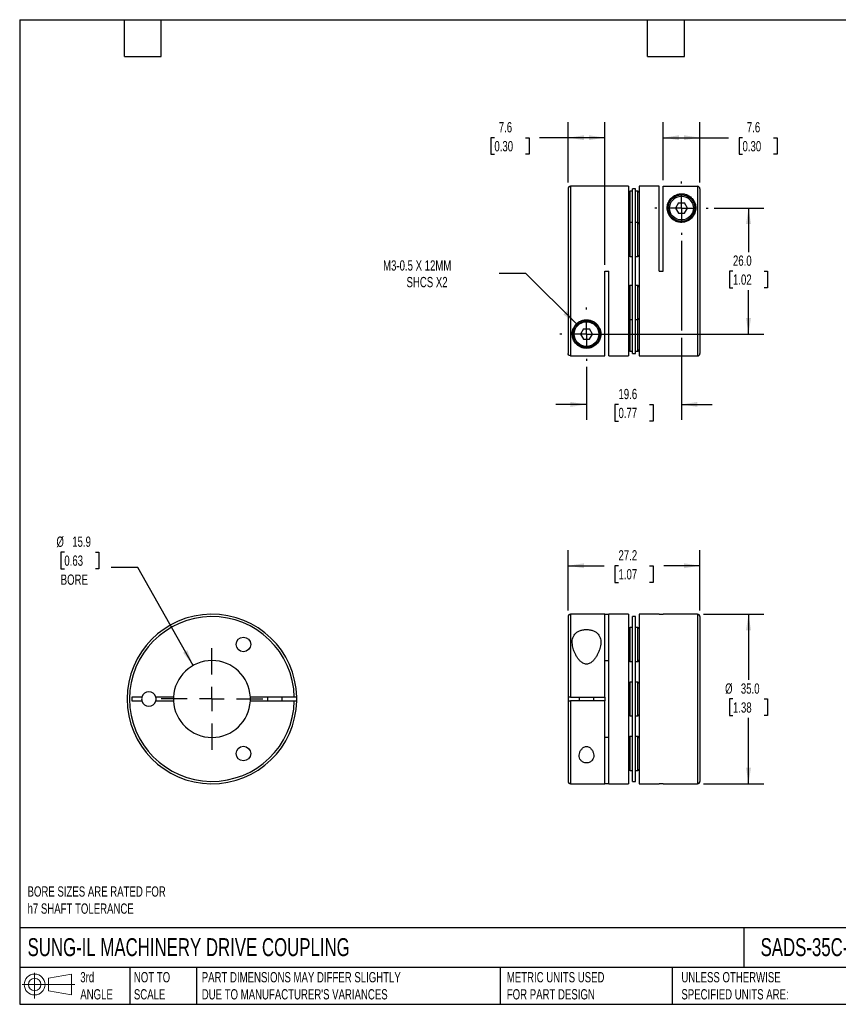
# Model space of a CAD drawing. Header units: millimetres. Extents: x 6 to 273, y 6 to 210.
# Tile 1 of 2: x 6 to 175, y 6 to 210. Entities that reach past the tile are written whole.
import ezdxf

# ---------------------------------------------------------------- set-up
doc = ezdxf.new("R2010")
doc.units = ezdxf.units.MM
doc.linetypes.add('SLD-Center', pattern=[19.05, 15.24, -1.27, 1.27, -1.27])
doc.linetypes.add('SLD-Solid', pattern=[0])
doc.layers.add('CENTER', color=40, linetype='SLD-Center')
doc.layers.add('SLD-DEFPOINTS', color=7, linetype='Continuous')
doc.layers.add('DIMENSIONS', color=140, linetype='SLD-Solid', lineweight=25)
doc.layers.add('TEXT', color=140, linetype='SLD-Solid', lineweight=25)
doc.styles.add('SLDTEXTSTYLE0', font='TXT', dxfattribs={"width": 0.7})
doc.dimstyles.new('SLDDIMSTYLE0', dxfattribs={"dimtxt": 2.158008, "dimasz": 3.302, "dimexe": 0, "dimexo": 0.0625, "dimgap": 0.539502, "dimtad": 0, "dimtih": 1, "dimtoh": 1, "dimdec": 1, "dimrnd": 1e-09, "dimzin": 4, "dimdsep": 46, "dimtxsty": 'SLDTEXTSTYLE0', "dimsah": 1, "dimcen": 0.09, "dimadec": 0, "dimazin": 1, "dimtfac": 1, "dimtdec": 1, "dimtofl": 0, "dimtmove": 0, "dimatfit": 3, "dimfxl": 0, "dimfrac": 2, "dimtolj": 1, "dimtzin": 12, "dimarcsym": 0})
doc.dimstyles.new('SLDDIMSTYLE1', dxfattribs={"dimtxt": 2.158008, "dimasz": 3.302, "dimexe": 0, "dimexo": 0.0625, "dimgap": 0.539502, "dimtad": 0, "dimtih": 1, "dimtoh": 1, "dimdec": 1, "dimrnd": 1e-09, "dimzin": 12, "dimdsep": 46, "dimtxsty": 'SLDTEXTSTYLE0', "dimsah": 1, "dimcen": 0.09, "dimadec": 0, "dimazin": 3, "dimtfac": 1, "dimtdec": 1, "dimtofl": 0, "dimtmove": 0, "dimatfit": 3, "dimfxl": 0, "dimfrac": 2, "dimtolj": 1, "dimtzin": 12, "dimarcsym": 0})
doc.dimstyles.new('SLDDIMSTYLE2', dxfattribs={"dimtxt": 2.158008, "dimasz": 3.302, "dimexe": 0, "dimexo": 0.0625, "dimgap": 0.539502, "dimtad": 0, "dimtih": 1, "dimtoh": 1, "dimdec": 1, "dimrnd": 1e-09, "dimzin": 12, "dimdsep": 46, "dimtxsty": 'SLDTEXTSTYLE0', "dimsah": 1, "dimcen": 0, "dimadec": 0, "dimazin": 3, "dimtfac": 1, "dimtdec": 1, "dimtofl": 0, "dimtmove": 0, "dimatfit": 3, "dimfxl": 0, "dimfrac": 2, "dimtolj": 1, "dimtzin": 12, "dimarcsym": 0})
doc.dimstyles.new('SLDDIMSTYLE3', dxfattribs={"dimtxt": 2.158008, "dimasz": 3.302, "dimexe": 0, "dimexo": 0.0625, "dimgap": 0.539502, "dimtad": 0, "dimtih": 1, "dimtoh": 1, "dimdec": 1, "dimrnd": 1e-09, "dimzin": 12, "dimdsep": 46, "dimtxsty": 'SLDTEXTSTYLE0', "dimsah": 1, "dimcen": 0, "dimadec": 0, "dimazin": 3, "dimtfac": 1, "dimtdec": 1, "dimtofl": 0, "dimtmove": 0, "dimatfit": 3, "dimfxl": 0, "dimfrac": 2, "dimtolj": 1, "dimtzin": 12, "dimarcsym": 0})
doc.dimstyles.new('SLDDIMSTYLE4', dxfattribs={"dimtxt": 2.158008, "dimasz": 3.302, "dimexe": 0, "dimexo": 0.0625, "dimgap": 0.539502, "dimtad": 0, "dimtih": 1, "dimtoh": 1, "dimdec": 1, "dimrnd": 1e-09, "dimzin": 12, "dimdsep": 46, "dimtxsty": 'SLDTEXTSTYLE0', "dimsah": 1, "dimcen": 0.09, "dimadec": 0, "dimazin": 3, "dimtfac": 1, "dimtdec": 1, "dimtmove": 0, "dimatfit": 0, "dimfxl": 0, "dimfrac": 2, "dimtolj": 1, "dimtzin": 12, "dimarcsym": 0})

# ---------------------------------------------------------------- blocks, each defined once
blk = doc.blocks.new('Block11')
at = {"color": 7, "linetype": 'SLD-Solid', "lineweight": 18}
for p, q in [((2.59, 5.31), (2.59, 0)), ((5.48, 4.17), (10.18, 5.03)), ((5.48, 1.6), (5.48, 4.17)), ((10.18, 5.03), (10.18, 0.73)), ((0, 2.88), (10.87, 2.88)), ((5.48, 1.6), (10.18, 0.73))]:
    blk.add_line(p, q, dxfattribs=at)
for radius in [2.15, 1.29]:
    blk.add_circle((2.59, 2.88), radius, dxfattribs=at)
blk = doc.blocks.new('Block12')
at = {"layer": 'SLD-DEFPOINTS'}
blk.add_blockref('Block11', (0, 0), dxfattribs=at)
blk = doc.blocks.new('_D')
at = {"layer": 'DIMENSIONS'}
for p, q in [((147.46, 86.86), (159.9, 86.86)), ((156.72, 86.86), (156.72, 73.28)), ((153.51, 69.36), (152.79, 69.36)), ((152.79, 69.36), (152.79, 65.93)), ((159.93, 69.36), (160.65, 69.36)), ((160.65, 69.36), (160.65, 65.93)), ((152.79, 65.93), (153.51, 65.93)), ((156.72, 51.86), (156.72, 65.45)), ((160.65, 65.93), (159.93, 65.93)), ((147.46, 51.86), (159.9, 51.86))]:
    blk.add_line(p, q, dxfattribs=at)
for points in [[(156.72, 86.86), (156.21, 83.56), (157.23, 83.56)], [(156.72, 51.86), (157.23, 55.16), (156.21, 55.16)]]:
    blk.add_solid(points, dxfattribs=at)
at = {"layer": 'DIMENSIONS', "char_height": 2.117, "attachment_point": 1, "style": 'SLDTEXTSTYLE0'}
for s, insert in [('%%c', (151.88, 72.57)), ('35.0', (155.14, 72.57)), ('1.38', (153.51, 68.66))]:
    blk.add_mtext(s, dxfattribs=dict(at, insert=insert))
blk = doc.blocks.new('_D_1')
at = {"layer": 'DIMENSIONS'}
for p, q in [((119.49, 87.63), (119.49, 100.04)), ((146.69, 87.63), (146.69, 100.04)), ((119.49, 96.86), (126.96, 96.86)), ((129.89, 96.86), (129.16, 96.86)), ((129.16, 96.86), (129.16, 93.43)), ((136.3, 96.86), (137.02, 96.86)), ((137.02, 96.86), (137.02, 93.43)), ((146.69, 96.86), (139.22, 96.86)), ((129.16, 93.43), (129.89, 93.43)), ((137.02, 93.43), (136.3, 93.43))]:
    blk.add_line(p, q, dxfattribs=at)
for points in [[(119.49, 96.86), (122.79, 96.35), (122.79, 97.37)], [(146.69, 96.86), (143.39, 97.37), (143.39, 96.35)]]:
    blk.add_solid(points, dxfattribs=at)
at = {"layer": 'DIMENSIONS', "char_height": 2.117, "attachment_point": 1, "style": 'SLDTEXTSTYLE0'}
for s, insert in [('27.2', (129.89, 100.07)), ('1.07', (129.89, 96.16))]:
    blk.add_mtext(s, dxfattribs=dict(at, insert=insert))
blk = doc.blocks.new('_D_3')
at = {"layer": 'DIMENSIONS'}
for p, q in [((110.81, 157.16), (105.25, 157.16)), ((121.21, 146.76), (110.81, 157.16))]:
    blk.add_line(p, q, dxfattribs=at)
blk.add_solid([(121.21, 146.76), (119.23, 149.45), (118.51, 148.73)], dxfattribs=at)
at = {"layer": 'DIMENSIONS', "attachment_point": 1, "style": 'SLDTEXTSTYLE0'}
for s, insert, char_height in [('M3-0.5 X 12MM', (81.32, 159.89), 2.1167), ('SHCS X2', (86.16, 156.46), 2.117)]:
    blk.add_mtext(s, dxfattribs=dict(at, insert=insert, char_height=char_height))
blk = doc.blocks.new('_D_4')
at = {"layer": 'DIMENSIONS'}
for p, q in [((149.65, 170.67), (159.9, 170.67)), ((156.72, 170.67), (156.72, 161.59)), ((153.51, 157.67), (152.79, 157.67)), ((152.79, 157.67), (152.79, 154.24)), ((159.93, 157.67), (160.65, 157.67)), ((160.65, 157.67), (160.65, 154.24)), ((152.79, 154.24), (153.51, 154.24)), ((156.72, 144.67), (156.72, 153.76)), ((160.65, 154.24), (159.93, 154.24)), ((124.56, 144.67), (159.9, 144.67))]:
    blk.add_line(p, q, dxfattribs=at)
for points in [[(156.72, 170.67), (156.21, 167.37), (157.23, 167.37)], [(156.72, 144.67), (157.23, 147.97), (156.21, 147.97)]]:
    blk.add_solid(points, dxfattribs=at)
at = {"layer": 'DIMENSIONS', "char_height": 2.117, "attachment_point": 1, "style": 'SLDTEXTSTYLE0'}
for s, insert in [('26.0', (153.51, 160.88)), ('1.02', (153.51, 156.97))]:
    blk.add_mtext(s, dxfattribs=dict(at, insert=insert))
blk = doc.blocks.new('_D_5')
at = {"layer": 'DIMENSIONS'}
for p, q in [((142.89, 163.91), (142.89, 145.43)), ((142.89, 143.91), (142.89, 126.97)), ((123.29, 137.91), (123.29, 126.97)), ((123.29, 130.15), (116.94, 130.15)), ((129.89, 130.15), (129.16, 130.15)), ((129.16, 130.15), (129.16, 126.72)), ((136.3, 130.15), (137.02, 130.15)), ((137.02, 130.15), (137.02, 126.72)), ((142.89, 130.15), (149.24, 130.15)), ((129.16, 126.72), (129.89, 126.72)), ((137.02, 126.72), (136.3, 126.72))]:
    blk.add_line(p, q, dxfattribs=at)
for points in [[(123.29, 130.15), (119.99, 130.66), (119.99, 129.64)], [(142.89, 130.15), (146.19, 129.64), (146.19, 130.66)]]:
    blk.add_solid(points, dxfattribs=at)
at = {"layer": 'DIMENSIONS', "char_height": 2.117, "attachment_point": 1, "style": 'SLDTEXTSTYLE0'}
for s, insert in [('19.6', (129.89, 133.36)), ('0.77', (129.89, 129.45))]:
    blk.add_mtext(s, dxfattribs=dict(at, insert=insert))
blk = doc.blocks.new('_D_6')
at = {"layer": 'DIMENSIONS'}
for p, q in [((139.09, 176.44), (139.09, 188.37)), ((146.69, 175.94), (146.69, 188.37)), ((139.09, 185.2), (146.69, 185.2)), ((146.69, 185.2), (152.56, 185.2)), ((155.48, 185.2), (154.76, 185.2)), ((154.76, 185.2), (154.76, 181.77)), ((161.9, 185.2), (162.62, 185.2)), ((162.62, 185.2), (162.62, 181.77)), ((154.76, 181.77), (155.48, 181.77)), ((162.62, 181.77), (161.9, 181.77))]:
    blk.add_line(p, q, dxfattribs=at)
for points in [[(139.09, 185.2), (142.39, 184.69), (142.39, 185.7)], [(146.69, 185.2), (143.39, 185.7), (143.39, 184.69)]]:
    blk.add_solid(points, dxfattribs=at)
at = {"layer": 'DIMENSIONS', "char_height": 2.117, "attachment_point": 1, "style": 'SLDTEXTSTYLE0'}
for s, insert in [('7.6', (156.38, 188.41)), ('0.30', (155.48, 184.5))]:
    blk.add_mtext(s, dxfattribs=dict(at, insert=insert))
blk = doc.blocks.new('_D_7')
at = {"layer": 'DIMENSIONS'}
for p, q in [((119.49, 175.94), (119.49, 188.37)), ((127.09, 158.94), (127.09, 188.37)), ((104.29, 185.2), (103.56, 185.2)), ((103.56, 185.2), (103.56, 181.77)), ((110.7, 185.2), (111.43, 185.2)), ((111.43, 185.2), (111.43, 181.77)), ((119.49, 185.2), (113.63, 185.2)), ((127.09, 185.2), (119.49, 185.2)), ((103.56, 181.77), (104.29, 181.77)), ((111.43, 181.77), (110.7, 181.77))]:
    blk.add_line(p, q, dxfattribs=at)
for points in [[(119.49, 185.2), (122.79, 184.69), (122.79, 185.7)], [(127.09, 185.2), (123.79, 185.7), (123.79, 184.69)]]:
    blk.add_solid(points, dxfattribs=at)
at = {"layer": 'DIMENSIONS', "char_height": 2.117, "attachment_point": 1, "style": 'SLDTEXTSTYLE0'}
for s, insert in [('7.6', (105.19, 188.41)), ('0.30', (104.29, 184.5))]:
    blk.add_mtext(s, dxfattribs=dict(at, insert=insert))
blk = doc.blocks.new('SW_CENTERMARKSYMBOL_1')
at = {"layer": 'CENTER', "color": 0}
for p, q in [((0, 5.08), (0, 5.49)), ((0, 0), (0, 2.54)), ((-5.08, 0), (-5.49, 0)), ((0, 0), (-2.54, 0)), ((0, 0), (0, -2.54)), ((0, 0), (2.54, 0)), ((5.08, 0), (5.49, 0)), ((0, -5.08), (0, -5.49))]:
    blk.add_line(p, q, dxfattribs=at)
blk = doc.blocks.new('SW_CENTERMARKSYMBOL_2')
at = {"layer": 'CENTER', "color": 0}
for p, q in [((0, 5.08), (0, 5.49)), ((0, 0), (0, 2.54)), ((-5.08, 0), (-5.49, 0)), ((0, 0), (-2.54, 0)), ((0, 0), (0, -2.54)), ((0, 0), (2.54, 0)), ((5.08, 0), (5.49, 0)), ((0, -5.08), (0, -5.49))]:
    blk.add_line(p, q, dxfattribs=at)
blk = doc.blocks.new('_D_8')
at = {"layer": 'DIMENSIONS'}
for p, q in [((15.56, 99.67), (14.84, 99.67)), ((14.84, 99.67), (14.84, 96.24)), ((21.97, 99.67), (22.7, 99.67)), ((22.7, 99.67), (22.7, 96.24)), ((14.84, 96.24), (15.56, 96.24)), ((22.7, 96.24), (21.97, 96.24)), ((30.75, 96.53), (25.19, 96.53)), ((42.12, 76.28), (30.75, 96.53))]:
    blk.add_line(p, q, dxfattribs=at)
blk.add_solid([(42.12, 76.28), (40.95, 79.41), (40.06, 78.91)], dxfattribs=at)
at = {"layer": 'DIMENSIONS', "char_height": 2.117, "attachment_point": 1, "style": 'SLDTEXTSTYLE0'}
for s, insert in [('%%c', (13.93, 102.88)), ('15.9', (17.19, 102.88)), ('0.63', (15.56, 98.97)), ('BORE', (14.81, 95.05))]:
    blk.add_mtext(s, dxfattribs=dict(at, insert=insert))
blk = doc.blocks.new('SW_CENTERMARKSYMBOL_3')
at = {"layer": 'CENTER', "color": 0}
for p, q in [((0, 5.08), (0, 10.4775)), ((0, 0), (0, 2.54)), ((-5.08, 0), (-10.4775, 0)), ((0, 0), (-2.54, 0)), ((0, 0), (0, -2.54)), ((0, 0), (2.54, 0)), ((5.08, 0), (10.4775, 0)), ((0, -5.08), (0, -10.4775))]:
    blk.add_line(p, q, dxfattribs=at)

msp = doc.modelspace()

# ---------------------------------------------------------------- linework, layer by layer
for p, q in [((131.99, 175.17), (119.99, 175.17)), ((119.99, 175.17), (119.99, 140.18)), ((131.99, 175.17), (131.99, 140.17)), ((138.29, 175.17), (134.19, 175.17)), ((134.19, 175.17), (134.19, 140.17)), ((138.29, 157.67), (138.29, 175.17)), ((139.09, 175.17), (146.19, 175.17)), ((139.09, 157.67), (139.09, 175.17)), ((146.19, 175.17), (146.19, 140.17)), ((119.49, 174.67), (119.49, 140.68)), ((132.79, 174.17), (132.29, 174.17)), ((132.29, 167.67), (132.29, 174.17)), ((133.39, 174.67), (132.79, 174.67)), ((132.79, 140.67), (132.79, 174.67)), ((133.39, 140.67), (133.39, 174.67)), ((133.89, 174.17), (133.39, 174.17)), ((133.89, 167.67), (133.89, 174.17)), ((146.69, 174.67), (146.69, 140.67)), ((142.29, 171.72), (141.68, 170.67)), ((142.29, 171.72), (143.5, 171.72)), ((144.1, 170.67), (143.5, 171.72)), ((141.68, 170.67), (142.29, 169.62)), ((142.29, 169.62), (143.5, 169.62)), ((143.5, 169.62), (144.1, 170.67)), ((131.99, 167.47), (132, 167.42)), ((132.79, 167.67), (132.29, 167.67)), ((132.29, 160.67), (132.29, 167.67)), ((133.89, 167.67), (133.39, 167.67)), ((133.89, 160.67), (133.89, 167.67)), ((134.19, 167.42), (134.19, 167.47)), ((132.29, 160.67), (132.79, 160.67)), ((133.39, 160.67), (133.89, 160.67)), ((127.09, 157.67), (127.89, 157.67)), ((127.09, 140.18), (127.09, 157.67)), ((127.89, 140.17), (127.89, 157.67)), ((138.29, 157.67), (139.09, 157.67)), ((132.79, 154.67), (132.29, 154.67)), ((132.29, 147.67), (132.29, 154.67)), ((133.89, 154.67), (133.39, 154.67)), ((133.89, 147.67), (133.89, 154.67)), ((132, 147.92), (131.99, 147.87)), ((132.29, 147.67), (132.79, 147.67)), ((132.29, 141.17), (132.29, 147.67)), ((133.39, 147.67), (133.89, 147.67)), ((133.89, 141.17), (133.89, 147.67)), ((134.19, 147.87), (134.19, 147.92)), ((122.69, 145.72), (122.08, 144.67)), ((122.08, 144.67), (122.69, 143.62)), ((122.69, 145.72), (123.9, 145.72)), ((124.5, 144.67), (123.9, 145.72)), ((123.9, 143.62), (124.5, 144.67)), ((122.69, 143.62), (123.9, 143.62)), ((132.29, 141.17), (132.79, 141.17)), ((132.79, 140.67), (133.39, 140.67)), ((133.39, 141.17), (133.89, 141.17)), ((119.99, 140.18), (127.09, 140.18)), ((127.89, 140.17), (131.99, 140.17)), ((134.19, 140.17), (146.19, 140.17)), ((119.49, 86.36), (119.49, 69.76)), ((127.09, 86.86), (119.99, 86.86)), ((119.99, 86.86), (119.99, 69.76)), ((127.09, 86.86), (127.89, 86.86)), ((127.09, 69.76), (127.09, 86.86)), ((131.99, 86.86), (127.89, 86.86)), ((127.89, 51.86), (127.89, 86.86)), ((131.99, 86.86), (131.99, 51.86)), ((133.39, 86.36), (132.79, 86.36)), ((132.79, 69.36), (132.79, 86.36)), ((133.39, 69.36), (133.39, 86.36)), ((138.29, 86.86), (134.19, 86.86)), ((134.19, 86.86), (134.19, 51.86)), ((138.29, 86.86), (139.09, 86.86)), ((146.19, 86.86), (139.09, 86.86)), ((146.19, 86.86), (146.19, 51.86)), ((146.69, 86.36), (146.69, 52.36)), ((132.79, 84.12), (132.29, 84.12)), ((132.29, 80.62), (132.29, 84.12)), ((133.89, 84.12), (133.39, 84.12)), ((133.89, 80.62), (133.89, 84.12)), ((132.29, 77.12), (132.29, 80.62)), ((133.89, 77.12), (133.89, 80.62)), ((127.09, 77.3), (127.89, 77.3)), ((132.29, 77.12), (132.79, 77.12)), ((133.39, 77.12), (133.89, 77.12)), ((132.79, 72.86), (132.29, 72.86)), ((132.29, 69.36), (132.29, 72.86)), ((133.89, 72.86), (133.39, 72.86)), ((133.89, 69.36), (133.89, 72.86)), ((31.56, 69.76), (29.51, 69.76)), ((29.51, 69.76), (29.51, 68.96)), ((38.08, 69.76), (34.46, 69.76)), ((63, 69.76), (53.94, 69.76)), ((57.51, 69.76), (57.51, 68.96)), ((60.51, 68.96), (60.51, 69.76)), ((119.49, 69.76), (119.49, 68.96)), ((119.99, 69.76), (127.09, 69.76)), ((121.79, 69.76), (121.79, 68.96)), ((124.79, 68.96), (124.79, 69.76)), ((127.09, 69.76), (127.09, 68.96)), ((132.29, 65.86), (132.29, 69.36)), ((132.79, 52.36), (132.79, 69.36)), ((133.39, 52.36), (133.39, 69.36)), ((133.89, 65.86), (133.89, 69.36)), ((29.51, 68.96), (31.56, 68.96)), ((34.46, 68.96), (38.08, 68.96)), ((53.94, 68.96), (63, 68.96)), ((119.49, 68.96), (119.49, 52.36)), ((127.09, 68.96), (119.99, 68.96)), ((119.99, 68.96), (119.99, 51.86)), ((127.09, 51.86), (127.09, 68.96)), ((132.29, 65.86), (132.79, 65.86)), ((133.39, 65.86), (133.89, 65.86)), ((127.89, 61.43), (127.09, 61.43)), ((132.79, 61.6), (132.29, 61.6)), ((132.29, 58.1), (132.29, 61.6)), ((133.89, 61.6), (133.39, 61.6)), ((133.89, 58.1), (133.89, 61.6)), ((132.29, 54.6), (132.29, 58.1)), ((133.89, 54.6), (133.89, 58.1)), ((132.29, 54.6), (132.79, 54.6)), ((133.39, 54.6), (133.89, 54.6)), ((119.99, 51.86), (127.09, 51.86)), ((127.89, 51.86), (127.09, 51.86)), ((127.89, 51.86), (131.99, 51.86)), ((132.79, 52.36), (133.39, 52.36)), ((134.19, 51.86), (138.29, 51.86)), ((139.09, 51.86), (138.29, 51.86)), ((139.09, 51.86), (146.19, 51.86))]:
    msp.add_line(p, q)
at = {"flags": 128}
msp.add_lwpolyline([(63.51, 68.96), (63.51, 69.36), (63.51, 69.76)], dxfattribs=at)
for centre, radius in [((142.89, 170.67), 2.75), ((142.89, 170.67), 2.45), ((123.29, 144.67), 2.75), ((123.29, 144.67), 2.55), ((52.51, 80.62), 1.5), ((52.51, 58.1), 1.5)]:
    msp.add_circle(centre, radius)
for centre, radius, start, end in [((119.99, 174.67), 0.5, 90, 180), ((132.29, 173.87), 0.3, 90, 180), ((133.89, 173.87), 0.3, 0, 90), ((132.29, 167.37), 0.3, 90, 180), ((133.89, 167.37), 0.3, 0, 90), ((132.29, 160.97), 0.3, 180, 270), ((133.89, 160.97), 0.3, 270, 0), ((132.29, 154.37), 0.3, 90, 180), ((133.89, 154.37), 0.3, 0, 90), ((132.29, 147.97), 0.3, 180, 270), ((133.89, 147.97), 0.3, 270, 0), ((132.29, 141.47), 0.3, 180, 270), ((133.89, 141.47), 0.3, 270, 0), ((146.19, 140.67), 0.5, 270, 0), ((46.01, 69.36), 17.5, 1.3097, 358.6903), ((46.01, 69.36), 17, 1.3483, 358.6517), ((119.99, 86.36), 0.5, 90, 180), ((146.19, 86.36), 0.5, 0, 90), ((132.29, 83.82), 0.3, 90, 180), ((133.89, 83.82), 0.3, 0, 90), ((46.01, 69.36), 7.94, 2.8886, 177.1114), ((132.29, 77.42), 0.3, 180, 270), ((133.89, 77.42), 0.3, 270, 0), ((132.29, 72.56), 0.3, 90, 180), ((133.89, 72.56), 0.3, 0, 90), ((33.01, 69.36), 1.5, 164.534, 195.466), ((33.01, 69.36), 1.5, 15.466, 164.534), ((33.01, 69.36), 1.5, 344.534, 15.466), ((46.01, 69.36), 7.94, 177.1114, 182.8886), ((46.01, 69.36), 7.94, 357.1114, 2.8886), ((33.01, 69.36), 1.5, 195.466, 344.534), ((46.01, 69.36), 7.94, 182.8886, 357.1114), ((132.29, 66.16), 0.3, 180, 270), ((133.89, 66.16), 0.3, 270, 0), ((132.29, 61.3), 0.3, 90, 180), ((133.89, 61.3), 0.3, 0, 90), ((132.29, 54.9), 0.3, 180, 270), ((133.89, 54.9), 0.3, 270, 0), ((119.99, 52.36), 0.5, 180, 270), ((146.19, 52.36), 0.5, 270, 0)]:
    msp.add_arc(centre, radius, start, end)
for points, knots in [([(146.69, 174.67), (146.69, 174.8), (146.64, 174.93), (146.45, 175.11), (146.32, 175.17), (146.19, 175.17)], [0, 0, 0, 0, 0.5, 0.5, 1, 1, 1, 1]), ([(139.94, 170.67), (139.94, 170.34), (140, 169.97), (140.2, 169.44), (140.29, 169.27), (140.51, 168.92), (140.64, 168.75), (140.95, 168.44), (141.13, 168.29), (141.53, 168.04), (141.76, 167.94), (142.23, 167.79), (142.48, 167.74), (142.86, 167.72), (142.98, 167.72), (143.23, 167.74), (143.36, 167.76), (143.73, 167.83), (143.96, 167.91), (144.4, 168.13), (144.59, 168.25), (144.94, 168.54), (145.1, 168.7), (145.35, 169.03), (145.46, 169.21), (145.63, 169.56), (145.7, 169.74), (145.79, 170.1), (145.82, 170.27), (145.86, 170.79), (145.83, 171.11), (145.67, 171.72), (145.54, 172.01), (145.2, 172.53), (145, 172.77), (144.6, 173.08), (144.46, 173.18), (144.13, 173.36), (143.95, 173.44), (143.54, 173.56), (143.3, 173.61), (142.92, 173.63), (142.79, 173.62), (142.54, 173.61), (142.42, 173.59), (142.19, 173.54), (142.08, 173.51), (141.88, 173.45), (141.79, 173.41), (141.52, 173.29), (141.37, 173.2), (140.94, 172.91), (140.72, 172.69), (140.34, 172.19), (140.2, 171.92), (140, 171.33), (139.94, 171.01), (139.94, 170.67)], [0, 0, 0, 0, 0.0625, 0.0625, 0.09375, 0.09375, 0.125, 0.125, 0.15625, 0.15625, 0.1875, 0.1875, 0.21875, 0.21875, 0.234375, 0.234375, 0.25, 0.25, 0.28125, 0.28125, 0.3125, 0.3125, 0.34375, 0.34375, 0.375, 0.375, 0.40625, 0.40625, 0.4375, 0.4375, 0.5, 0.5, 0.5625, 0.5625, 0.625, 0.625, 0.65625, 0.65625, 0.6875, 0.6875, 0.71875, 0.71875, 0.734375, 0.734375, 0.75, 0.75, 0.765625, 0.765625, 0.78125, 0.78125, 0.8125, 0.8125, 0.875, 0.875, 0.9375, 0.9375, 1, 1, 1, 1]), ([(123.29, 141.72), (123.42, 141.72), (123.54, 141.73), (123.79, 141.76), (123.9, 141.78), (124.23, 141.87), (124.42, 141.94), (124.76, 142.11), (124.91, 142.2), (125.18, 142.4), (125.31, 142.51), (125.53, 142.74), (125.63, 142.87), (125.81, 143.12), (125.88, 143.26), (126.08, 143.67), (126.18, 143.97), (126.26, 144.62), (126.25, 144.96), (126.13, 145.49), (126.07, 145.67), (125.92, 146.03), (125.82, 146.2), (125.59, 146.54), (125.44, 146.71), (125.11, 147.01), (124.92, 147.14), (124.5, 147.37), (124.27, 147.47), (123.91, 147.56), (123.79, 147.58), (123.54, 147.62), (123.41, 147.62), (123.16, 147.62), (123.03, 147.61), (122.79, 147.58), (122.66, 147.56), (122.3, 147.46), (122.08, 147.37), (121.76, 147.2), (121.66, 147.13), (121.48, 147), (121.39, 146.93), (121.14, 146.7), (121, 146.54), (120.76, 146.2), (120.66, 146.03), (120.51, 145.67), (120.45, 145.49), (120.37, 145.14), (120.35, 144.97), (120.34, 144.63), (120.35, 144.46), (120.41, 143.97), (120.5, 143.67), (120.7, 143.25), (120.78, 143.12), (120.96, 142.86), (121.06, 142.74), (121.28, 142.51), (121.4, 142.4), (121.67, 142.2), (121.82, 142.11), (122.08, 141.98), (122.17, 141.94), (122.36, 141.87), (122.46, 141.84), (122.68, 141.78), (122.8, 141.76), (123.04, 141.73), (123.16, 141.72), (123.29, 141.72)], [0, 0, 0, 0, 0.015625, 0.015625, 0.03125, 0.03125, 0.0625, 0.0625, 0.09375, 0.09375, 0.125, 0.125, 0.15625, 0.15625, 0.1875, 0.1875, 0.25, 0.25, 0.3125, 0.3125, 0.34375, 0.34375, 0.375, 0.375, 0.40625, 0.40625, 0.4375, 0.4375, 0.46875, 0.46875, 0.484375, 0.484375, 0.5, 0.5, 0.515625, 0.515625, 0.53125, 0.53125, 0.5625, 0.5625, 0.578125, 0.578125, 0.59375, 0.59375, 0.625, 0.625, 0.65625, 0.65625, 0.6875, 0.6875, 0.71875, 0.71875, 0.75, 0.75, 0.8125, 0.8125, 0.84375, 0.84375, 0.875, 0.875, 0.90625, 0.90625, 0.9375, 0.9375, 0.953125, 0.953125, 0.96875, 0.96875, 0.984375, 0.984375, 1, 1, 1, 1]), ([(119.99, 140.18), (119.86, 140.18), (119.73, 140.23), (119.55, 140.42), (119.49, 140.55), (119.49, 140.68)], [0, 0, 0, 0, 0.5, 0.5, 1, 1, 1, 1]), ([(123.29, 76.56), (123.42, 76.56), (123.54, 76.58), (123.79, 76.65), (123.9, 76.7), (124.23, 76.87), (124.42, 77.03), (124.76, 77.36), (124.91, 77.54), (125.18, 77.92), (125.31, 78.11), (125.53, 78.49), (125.63, 78.69), (125.81, 79.09), (125.88, 79.29), (126.08, 79.87), (126.18, 80.26), (126.26, 81.04), (126.25, 81.4), (126.13, 81.93), (126.07, 82.1), (125.92, 82.43), (125.82, 82.58), (125.59, 82.87), (125.44, 83), (125.11, 83.24), (124.92, 83.34), (124.5, 83.51), (124.27, 83.58), (123.91, 83.64), (123.79, 83.66), (123.54, 83.68), (123.41, 83.69), (123.16, 83.69), (123.03, 83.68), (122.79, 83.66), (122.66, 83.64), (122.3, 83.58), (122.08, 83.51), (121.76, 83.38), (121.66, 83.33), (121.48, 83.23), (121.39, 83.18), (121.14, 83), (121, 82.87), (120.76, 82.58), (120.66, 82.43), (120.51, 82.1), (120.45, 81.93), (120.37, 81.58), (120.35, 81.4), (120.34, 81.03), (120.35, 80.84), (120.41, 80.27), (120.5, 79.88), (120.7, 79.28), (120.78, 79.08), (120.96, 78.69), (121.06, 78.49), (121.28, 78.11), (121.4, 77.92), (121.67, 77.54), (121.82, 77.36), (122.08, 77.11), (122.17, 77.03), (122.36, 76.89), (122.46, 76.82), (122.68, 76.7), (122.8, 76.65), (123.04, 76.58), (123.16, 76.56), (123.29, 76.56)], [0, 0, 0, 0, 0.015625, 0.015625, 0.03125, 0.03125, 0.0625, 0.0625, 0.09375, 0.09375, 0.125, 0.125, 0.15625, 0.15625, 0.1875, 0.1875, 0.25, 0.25, 0.3125, 0.3125, 0.34375, 0.34375, 0.375, 0.375, 0.40625, 0.40625, 0.4375, 0.4375, 0.46875, 0.46875, 0.484375, 0.484375, 0.5, 0.5, 0.515625, 0.515625, 0.53125, 0.53125, 0.5625, 0.5625, 0.578125, 0.578125, 0.59375, 0.59375, 0.625, 0.625, 0.65625, 0.65625, 0.6875, 0.6875, 0.71875, 0.71875, 0.75, 0.75, 0.8125, 0.8125, 0.84375, 0.84375, 0.875, 0.875, 0.90625, 0.90625, 0.9375, 0.9375, 0.953125, 0.953125, 0.96875, 0.96875, 0.984375, 0.984375, 1, 1, 1, 1]), ([(63.51, 69.76), (63.51, 69.76), (63.45, 69.76), (63.27, 69.76), (63.14, 69.76), (63, 69.76)], [0, 0, 0, 0, 0.5, 0.5, 1, 1, 1, 1]), ([(119.99, 69.76), (119.86, 69.76), (119.73, 69.76), (119.55, 69.76), (119.49, 69.76), (119.49, 69.76)], [0, 0, 0, 0, 0.5, 0.5, 1, 1, 1, 1]), ([(63, 68.96), (63.14, 68.96), (63.27, 68.96), (63.45, 68.96), (63.51, 68.96), (63.51, 68.96)], [0, 0, 0, 0, 0.5, 0.5, 1, 1, 1, 1]), ([(119.49, 68.96), (119.49, 68.96), (119.55, 68.96), (119.73, 68.96), (119.86, 68.96), (119.99, 68.96)], [0, 0, 0, 0, 0.5, 0.5, 1, 1, 1, 1]), ([(123.29, 59.57), (123.17, 59.57), (123.04, 59.54), (122.81, 59.46), (122.71, 59.4), (122.52, 59.26), (122.44, 59.19), (122.29, 59.02), (122.22, 58.94), (122.05, 58.67), (121.96, 58.49), (121.84, 58.12), (121.8, 57.93), (121.79, 57.56), (121.8, 57.38), (121.9, 57.02), (121.98, 56.86), (122.16, 56.63), (122.23, 56.56), (122.4, 56.43), (122.49, 56.37), (122.69, 56.28), (122.81, 56.24), (123.04, 56.19), (123.17, 56.17), (123.42, 56.17), (123.54, 56.19), (123.78, 56.24), (123.89, 56.28), (124.1, 56.37), (124.19, 56.43), (124.35, 56.56), (124.42, 56.63), (124.6, 56.86), (124.68, 57.02), (124.78, 57.37), (124.8, 57.56), (124.78, 57.93), (124.74, 58.12), (124.62, 58.49), (124.53, 58.67), (124.3, 59.03), (124.16, 59.19), (123.88, 59.4), (123.77, 59.46), (123.54, 59.54), (123.42, 59.57), (123.29, 59.57)], [0, 0, 0, 0, 0.03125, 0.03125, 0.0625, 0.0625, 0.09375, 0.09375, 0.125, 0.125, 0.1875, 0.1875, 0.25, 0.25, 0.3125, 0.3125, 0.375, 0.375, 0.40625, 0.40625, 0.4375, 0.4375, 0.46875, 0.46875, 0.5, 0.5, 0.53125, 0.53125, 0.5625, 0.5625, 0.59375, 0.59375, 0.625, 0.625, 0.6875, 0.6875, 0.75, 0.75, 0.8125, 0.8125, 0.875, 0.875, 0.9375, 0.9375, 0.96875, 0.96875, 1, 1, 1, 1])]:
    msp.add_open_spline(points, degree=3, knots=knots)
at = {"layer": 'TEXT'}
for p, q in [((6.35, 209.55), (273.05, 209.55)), ((6.35, 209.55), (6.35, 6.35)), ((27.94, 201.93), (27.94, 209.55)), ((35.56, 201.93), (35.56, 209.55)), ((135.89, 201.93), (135.89, 209.55)), ((143.51, 201.93), (143.51, 209.55)), ((27.94, 201.93), (35.56, 201.93)), ((135.89, 201.93), (143.51, 201.93)), ((273.05, 22.13), (6.35, 22.13)), ((155.76, 22.13), (155.76, 13.97)), ((273.05, 13.97), (6.35, 13.97)), ((29.04, 13.97), (29.04, 6.35)), ((42.84, 13.97), (42.84, 6.35)), ((105.48, 13.97), (105.48, 6.35)), ((141, 13.97), (141, 6.35)), ((6.35, 6.35), (273.05, 6.35))]:
    msp.add_line(p, q, dxfattribs=at)

# ---------------------------------------------------------------- block references
at = {"layer": 'CENTER'}
for name, p in [('SW_CENTERMARKSYMBOL_2', (142.89, 170.67)), ('SW_CENTERMARKSYMBOL_1', (123.29, 144.67)), ('SW_CENTERMARKSYMBOL_3', (46.01, 69.36))]:
    msp.add_blockref(name, p, dxfattribs=at)
at = {"layer": 'SLD-DEFPOINTS'}
msp.add_blockref('Block12', (6.84, 7.55), dxfattribs=at)

# ---------------------------------------------------------------- texts
at = {"layer": 'TEXT', "attachment_point": 1, "style": 'SLDTEXTSTYLE0'}
for s, insert, char_height in [('BORE SIZES ARE RATED FOR^Jh7 SHAFT TOLERANCE', (7.97, 30.69), 2.1167), ('SUNG-IL MACHINERY DRIVE COUPLING', (7.97, 20), 3.7042), ('SADS-35C-15.87-15.87', (159.21, 20), 3.7042), ('3rd^JANGLE', (18.85, 13), 2.117), ('NOT TO^JSCALE', (29.91, 13), 2.1167), ("PART DIMENSIONS MAY DIFFER SLIGHTLY ^JDUE TO MANUFACTURER'S VARIANCES", (43.91, 13), 2.1167), ('METRIC UNITS USED ^JFOR PART DESIGN', (106.85, 13), 2.1167), ('UNLESS OTHERWISE ^JSPECIFIED UNITS ARE:', (142.87, 13), 2.1167)]:
    msp.add_mtext(s, dxfattribs=dict(at, insert=insert, char_height=char_height))

# ---------------------------------------------------------------- dimensions: what is measured, and where the dimension line sits
at = {"layer": 'DIMENSIONS'}
for base, p1, p2, dimstyle, picture, middle in [((119.49, 185.2), (127.09, 157.67), (119.49, 174.67), 'SLDDIMSTYLE1', '_D_7', (107.49, 185.2)), ((146.69, 185.2), (139.09, 175.17), (146.69, 174.67), 'SLDDIMSTYLE1', '_D_6', (158.69, 185.2)), ((123.29, 130.15), (142.89, 165.18), (123.29, 139.18), 'SLDDIMSTYLE4', '_D_5', (133.09, 130.15)), ((119.49, 96.86), (146.69, 86.36), (119.49, 86.36), 'SLDDIMSTYLE1', '_D_1', (133.09, 96.86))]:
    dim = msp.add_linear_dim(base=base, p1=p1, p2=p2, dimstyle=dimstyle, dxfattribs=at)
    dim.commit()
    dim.dimension.update_dxf_attribs({"geometry": picture, "text_midpoint": middle, "dimtype": 160})
dim = msp.add_linear_dim(base=(156.72, 170.67), p1=(123.29, 144.67), p2=(148.38, 170.67), angle=90, dimstyle='SLDDIMSTYLE0', dxfattribs=at)
dim.commit()
dim.dimension.update_dxf_attribs({"geometry": '_D_4', "text_midpoint": (156.72, 157.67), "dimtype": 160})
dim = msp.add_diameter_dim_2p(p1=(125.38, 142.59), p2=(121.21, 146.76), text='M3-0.5 X 12MM\\PSHCS X2', dimstyle='SLDDIMSTYLE3', override={"dimpost": '<>'}, dxfattribs=at)
dim.commit()
dim.dimension.update_dxf_attribs({"geometry": '_D_3', "text_midpoint": (92.49, 157.16), "dimtype": 163})
dim = msp.add_diameter_dim_2p(p1=(49.9, 62.44), p2=(42.12, 76.28), text='<>\\PBORE', dimstyle='SLDDIMSTYLE2', dxfattribs=at)
dim.commit()
dim.dimension.update_dxf_attribs({"geometry": '_D_8', "text_midpoint": (18.77, 97.65), "dimtype": 163})
dim = msp.add_linear_dim(base=(156.72, 51.86), p1=(146.19, 86.86), p2=(146.19, 51.86), angle=90, text='%%c<>', dimstyle='SLDDIMSTYLE0', dxfattribs=at)
dim.commit()
dim.dimension.update_dxf_attribs({"geometry": '_D', "text_midpoint": (156.72, 69.36), "dimtype": 160})

doc.saveas('drawing.dxf')
